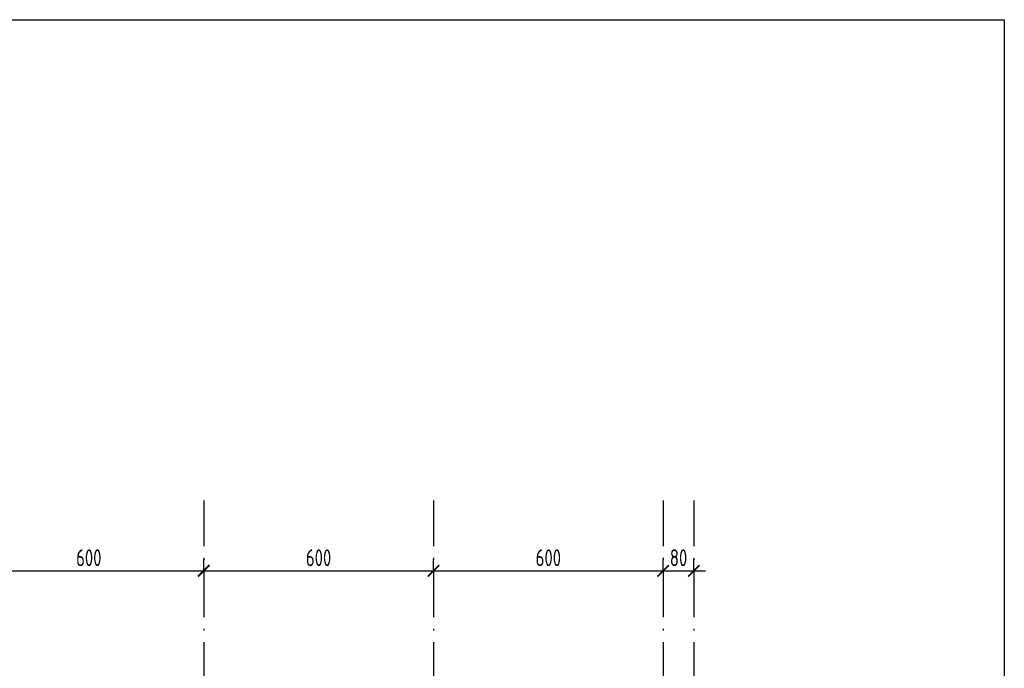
# Model space of a CAD drawing. Extents: x 153948 to 285449, y -89387 to -60195.
# Tile 101 of 101: x 282433 to 285004, y -75835 to -74141. Entities that reach past the tile are written whole.
import ezdxf

# ---------------------------------------------------------------- set-up
doc = ezdxf.new("R2010")
doc.units = 0
doc.header["$LTSCALE"] = 100
doc.header["$MEASUREMENT"] = 0
doc.header["$PDMODE"] = 1
doc.linetypes.add('ACAD_ISO10W100', pattern=[18.5, 12, -3, 0.5, -3])
doc.layers.get('0').update_dxf_attribs({"linetype": 'CONTINUOUS'})
doc.layers.get('DEFPOINTS').update_dxf_attribs({"linetype": 'CONTINUOUS'})
for name, color, linetype in [('OSIE', 8, 'ACAD_ISO10W100'), ('R-RAM', 1, 'CONTINUOUS'), ('WYMIARY', 1, 'CONTINUOUS')]:
    doc.layers.add(name, color=color, linetype=linetype)
doc.styles.add('STYLE2', font='isocp.shx', dxfattribs={"width": 0.8})
doc.dimstyles.new('KRESKI_100', dxfattribs={"dimscale": 20, "dimtxt": 2.2, "dimasz": 1.5, "dimexe": 1.5, "dimexo": 1.5, "dimgap": 0.6, "dimtad": 1, "dimdec": 1, "dimrnd": 0.5, "dimdsep": 46, "dimtxsty": 'STYLE2', "dimblk1": 'ARCHTICK', "dimblk2": 'ARCHTICK', "dimsah": 1, "dimcen": 2.5, "dimdle": 1.5, "dimclrd": 10, "dimclre": 10, "dimclrt": 15, "dimadec": 0, "dimazin": 0, "dimtfac": 1, "dimtdec": 1, "dimtmove": 1, "dimatfit": 3, "dimldrblk": 'ARCHTICK', "dimfxl": 1.5, "dimfxlon": 1, "dimtolj": 1, "dimtzin": 0, "dimarcsym": 0})

# ---------------------------------------------------------------- blocks, each defined once
blk = doc.blocks.new('_ARCHTICK')
at = {"color": 0, "linetype": 'ByBlock', "const_width": 0.15}
blk.add_lwpolyline([(-0.5, -0.5), (0.5, 0.5)], dxfattribs=at)
blk = doc.blocks.new('*D897')
at = {"layer": 'DEFPOINTS', "color": 0, "transparency": 16777216}
for p in [(282313.3, -75580), (282913.3, -75580), (282913.3, -75580)]:
    blk.add_point(p, dxfattribs=at)
at = {"layer": 'WYMIARY', "color": 10, "lineweight": -2, "transparency": 16777216}
for p, q in [((282913.3, -75580), (282913.3, -75550)), ((282283.3, -75580), (282943.3, -75580))]:
    blk.add_line(p, q, dxfattribs=at)
at = {"layer": 'WYMIARY', "color": 10, "lineweight": -2, "transparency": 16777216, "xscale": 30, "yscale": 30, "zscale": 30, "rotation": 180}
blk.add_blockref('_ARCHTICK', (282313.3, -75580), dxfattribs=at)
at = {"layer": 'WYMIARY', "color": 10, "lineweight": -2, "transparency": 16777216, "xscale": 30, "yscale": 30, "zscale": 30}
blk.add_blockref('_ARCHTICK', (282913.3, -75580), dxfattribs=at)
at = {"layer": 'WYMIARY', "color": 15, "transparency": 16777216, "insert": (282613.3, -75546), "char_height": 44, "attachment_point": 5, "style": 'STYLE2'}
blk.add_mtext('\\A1;600', dxfattribs=at)
blk = doc.blocks.new('*D898')
at = {"layer": 'DEFPOINTS', "color": 0, "transparency": 16777216}
for p in [(282913.3, -75580), (283513.3, -75580), (283513.3, -75580)]:
    blk.add_point(p, dxfattribs=at)
at = {"layer": 'WYMIARY', "color": 10, "lineweight": -2, "transparency": 16777216}
for p, q in [((283513.3, -75580), (283513.3, -75550)), ((282883.3, -75580), (283543.3, -75580))]:
    blk.add_line(p, q, dxfattribs=at)
at = {"layer": 'WYMIARY', "color": 10, "lineweight": -2, "transparency": 16777216, "xscale": 30, "yscale": 30, "zscale": 30, "rotation": 180}
blk.add_blockref('_ARCHTICK', (282913.3, -75580), dxfattribs=at)
at = {"layer": 'WYMIARY', "color": 10, "lineweight": -2, "transparency": 16777216, "xscale": 30, "yscale": 30, "zscale": 30}
blk.add_blockref('_ARCHTICK', (283513.3, -75580), dxfattribs=at)
at = {"layer": 'WYMIARY', "color": 15, "transparency": 16777216, "insert": (283213.3, -75546), "char_height": 44, "attachment_point": 5, "style": 'STYLE2'}
blk.add_mtext('\\A1;600', dxfattribs=at)
blk = doc.blocks.new('*D899')
at = {"layer": 'DEFPOINTS', "color": 0, "transparency": 16777216}
for p in [(283513.3, -75580), (284113.3, -75580), (284113.3, -75580)]:
    blk.add_point(p, dxfattribs=at)
at = {"layer": 'WYMIARY', "color": 10, "lineweight": -2, "transparency": 16777216}
for p, q in [((284113.3, -75580), (284113.3, -75550)), ((283483.3, -75580), (284143.3, -75580))]:
    blk.add_line(p, q, dxfattribs=at)
at = {"layer": 'WYMIARY', "color": 10, "lineweight": -2, "transparency": 16777216, "xscale": 30, "yscale": 30, "zscale": 30, "rotation": 180}
blk.add_blockref('_ARCHTICK', (283513.3, -75580), dxfattribs=at)
at = {"layer": 'WYMIARY', "color": 10, "lineweight": -2, "transparency": 16777216, "xscale": 30, "yscale": 30, "zscale": 30}
blk.add_blockref('_ARCHTICK', (284113.3, -75580), dxfattribs=at)
at = {"layer": 'WYMIARY', "color": 15, "transparency": 16777216, "insert": (283813.3, -75546), "char_height": 44, "attachment_point": 5, "style": 'STYLE2'}
blk.add_mtext('\\A1;600', dxfattribs=at)
blk = doc.blocks.new('*D900')
at = {"layer": 'DEFPOINTS', "color": 0, "transparency": 16777216}
for p in [(284113.3, -75580), (284193.3, -75580), (284193.3, -75580)]:
    blk.add_point(p, dxfattribs=at)
at = {"layer": 'WYMIARY', "color": 10, "lineweight": -2, "transparency": 16777216}
for p, q in [((284193.3, -75580), (284193.3, -75550)), ((284083.3, -75580), (284223.3, -75580))]:
    blk.add_line(p, q, dxfattribs=at)
at = {"layer": 'WYMIARY', "color": 10, "lineweight": -2, "transparency": 16777216, "xscale": 30, "yscale": 30, "zscale": 30, "rotation": 180}
blk.add_blockref('_ARCHTICK', (284113.3, -75580), dxfattribs=at)
at = {"layer": 'WYMIARY', "color": 10, "lineweight": -2, "transparency": 16777216, "xscale": 30, "yscale": 30, "zscale": 30}
blk.add_blockref('_ARCHTICK', (284193.3, -75580), dxfattribs=at)
at = {"layer": 'WYMIARY', "color": 15, "transparency": 16777216, "insert": (284153.3, -75546), "char_height": 44, "attachment_point": 5, "style": 'STYLE2'}
blk.add_mtext('\\A1;80', dxfattribs=at)

msp = doc.modelspace()

# ---------------------------------------------------------------- linework, layer by layer
at = {"layer": 'OSIE', "ltscale": 0.1}
for p, q in [((282913.33, -75396.16), (282913.33, -77183.83)), ((283513.33, -75396.16), (283513.33, -77183.83)), ((284113.33, -75396.16), (284113.33, -77591.48)), ((284193.33, -75396.16), (284193.33, -77591.48))]:
    msp.add_line(p, q, dxfattribs=at)
at = {"layer": 'R-RAM'}
msp.add_lwpolyline([(280641.35, -74141.47), (285003.92, -74141.47), (285003.92, -78501.16), (280641.35, -78501.16)], close=True, dxfattribs=at)

# ---------------------------------------------------------------- dimensions: what is measured, and where the dimension line sits
at = {"layer": 'WYMIARY'}
for base, p1, p2, picture, middle in [((282913.33, -75580.03), (282313.33, -75580.03), (282913.33, -75580.03), '*D897', (282613.33, -75546.03)), ((283513.33, -75580.03), (282913.33, -75580.03), (283513.33, -75580.03), '*D898', (283213.33, -75546.03)), ((284113.33, -75580.03), (283513.33, -75580.03), (284113.33, -75580.03), '*D899', (283813.33, -75546.03)), ((284193.33, -75580.03), (284113.33, -75580.03), (284193.33, -75580.03), '*D900', (284153.33, -75546.03))]:
    dim = msp.add_linear_dim(base=base, p1=p1, p2=p2, dimstyle='KRESKI_100', override={"dimse1": 1}, dxfattribs=at)
    dim.commit()
    dim.dimension.update_dxf_attribs({"geometry": picture, "text_midpoint": middle})

doc.saveas('drawing.dxf')
